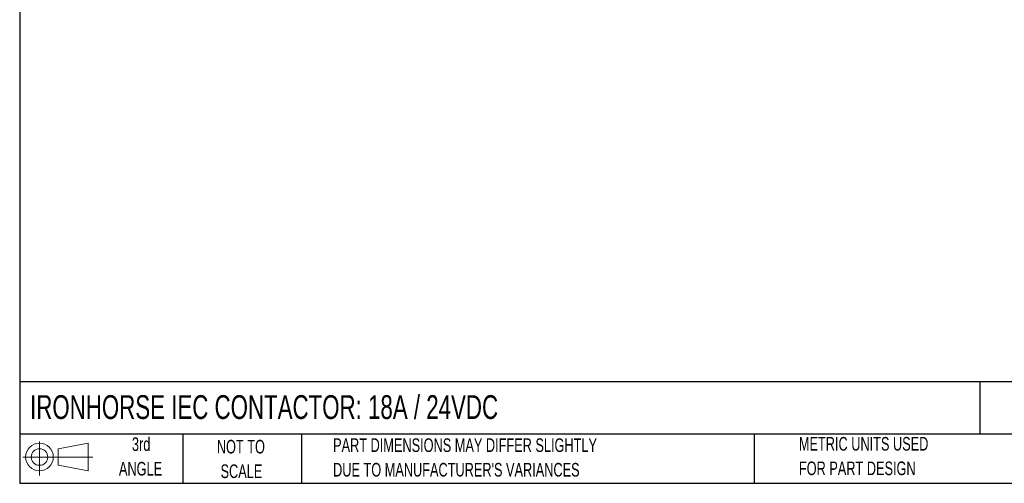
# Model space of a CAD drawing. Header units: millimetres. Extents: x 6 to 273, y 6 to 210.
# Tile 1 of 5: x 6 to 160, y 6 to 78. Entities that reach past the tile are written whole.
import ezdxf

# ---------------------------------------------------------------- set-up
doc = ezdxf.new("R2010")
doc.units = ezdxf.units.MM
doc.layers.add('SLD-DEFPOINTS', color=7, linetype='Continuous')
doc.layers.add('TEXT', color=140, linetype='Continuous', lineweight=25)
doc.styles.add('SLDTEXTSTYLE0', font='TXT', dxfattribs={"width": 0.7})

# ---------------------------------------------------------------- blocks, each defined once
blk = doc.blocks.new('Block11')
at = {"color": 7, "linetype": 'Continuous', "lineweight": 18}
for p, q in [((2.59, 5.31), (2.59, 0)), ((5.48, 4.17), (10.18, 5.03)), ((10.18, 5.03), (10.18, 0.73)), ((5.48, 1.6), (5.48, 4.17)), ((0, 2.88), (10.87, 2.88)), ((5.48, 1.6), (10.18, 0.73))]:
    blk.add_line(p, q, dxfattribs=at)
for radius in [2.15, 1.29]:
    blk.add_circle((2.59, 2.88), radius, dxfattribs=at)
blk = doc.blocks.new('Block12')
at = {"layer": 'SLD-DEFPOINTS'}
blk.add_blockref('Block11', (0, 0), dxfattribs=at)
blk = doc.blocks.new('SW_NOTE_0_2')
at = {"layer": 'TEXT', "color": 0, "char_height": 2.1167, "attachment_point": 1, "style": 'SLDTEXTSTYLE0'}
for s, insert in [('PART DIMENSIONS MAY DIFFER SLIGHTLY', (0, 2.73)), ("DUE TO MANUFACTURER'S VARIANCES", (0, -1.09))]:
    blk.add_mtext(s, dxfattribs=dict(at, insert=insert))
blk = doc.blocks.new('SW_NOTE_0_3')
at = {"layer": 'TEXT', "color": 0, "char_height": 2.117, "attachment_point": 2, "style": 'SLDTEXTSTYLE0'}
for s, insert in [('NOT TO', (5.26, 2.73)), ('SCALE', (5.35, -1.09))]:
    blk.add_mtext(s, dxfattribs=dict(at, insert=insert))
blk = doc.blocks.new('SW_NOTE_0_4')
at = {"layer": 'TEXT', "color": 0, "char_height": 2.117, "attachment_point": 2, "style": 'SLDTEXTSTYLE0'}
for s, insert in [('3rd', (2.32, 2.73)), ('ANGLE', (2.22, -1.09))]:
    blk.add_mtext(s, dxfattribs=dict(at, insert=insert))
blk = doc.blocks.new('SW_NOTE_0_5')
at = {"layer": 'TEXT', "color": 0, "char_height": 2.1167, "attachment_point": 1, "style": 'SLDTEXTSTYLE0'}
for s, insert in [('METRIC UNITS USED', (0, 2.73)), ('FOR PART DESIGN', (0, -1.09))]:
    blk.add_mtext(s, dxfattribs=dict(at, insert=insert))

msp = doc.modelspace()

# ---------------------------------------------------------------- linework, layer by layer
at = {"layer": 'TEXT'}
for p, q in [((6.35, 209.55), (6.35, 6.35)), ((273.05, 22.1261), (6.35, 22.1261)), ((155.7589, 22.1261), (155.7589, 13.97)), ((273.05, 13.97), (6.35, 13.97)), ((31.75, 13.97), (31.75, 6.35)), ((50.2116, 13.97), (50.2116, 6.35)), ((120.6465, 13.97), (120.6465, 6.35)), ((6.35, 6.35), (273.05, 6.35))]:
    msp.add_line(p, q, dxfattribs=at)

# ---------------------------------------------------------------- block references
at = {"layer": 'SLD-DEFPOINTS'}
msp.add_blockref('Block12', (6.8379, 7.5539), dxfattribs=at)
at = {"layer": 'TEXT'}
for name, p in [('SW_NOTE_0_4', (22.9315, 10.7648)), ('SW_NOTE_0_3', (35.5097, 10.3711)), ('SW_NOTE_0_2', (55.1193, 10.607)), ('SW_NOTE_0_5', (127.6043, 10.8221))]:
    msp.add_blockref(name, p, dxfattribs=at)

# ---------------------------------------------------------------- texts
at = {"layer": 'TEXT', "insert": (7.9657, 20.0505), "char_height": 3.704167, "attachment_point": 1, "style": 'SLDTEXTSTYLE0'}
msp.add_mtext('IRONHORSE IEC CONTACTOR: 18A / 24VDC', dxfattribs=at)

doc.saveas('drawing.dxf')
